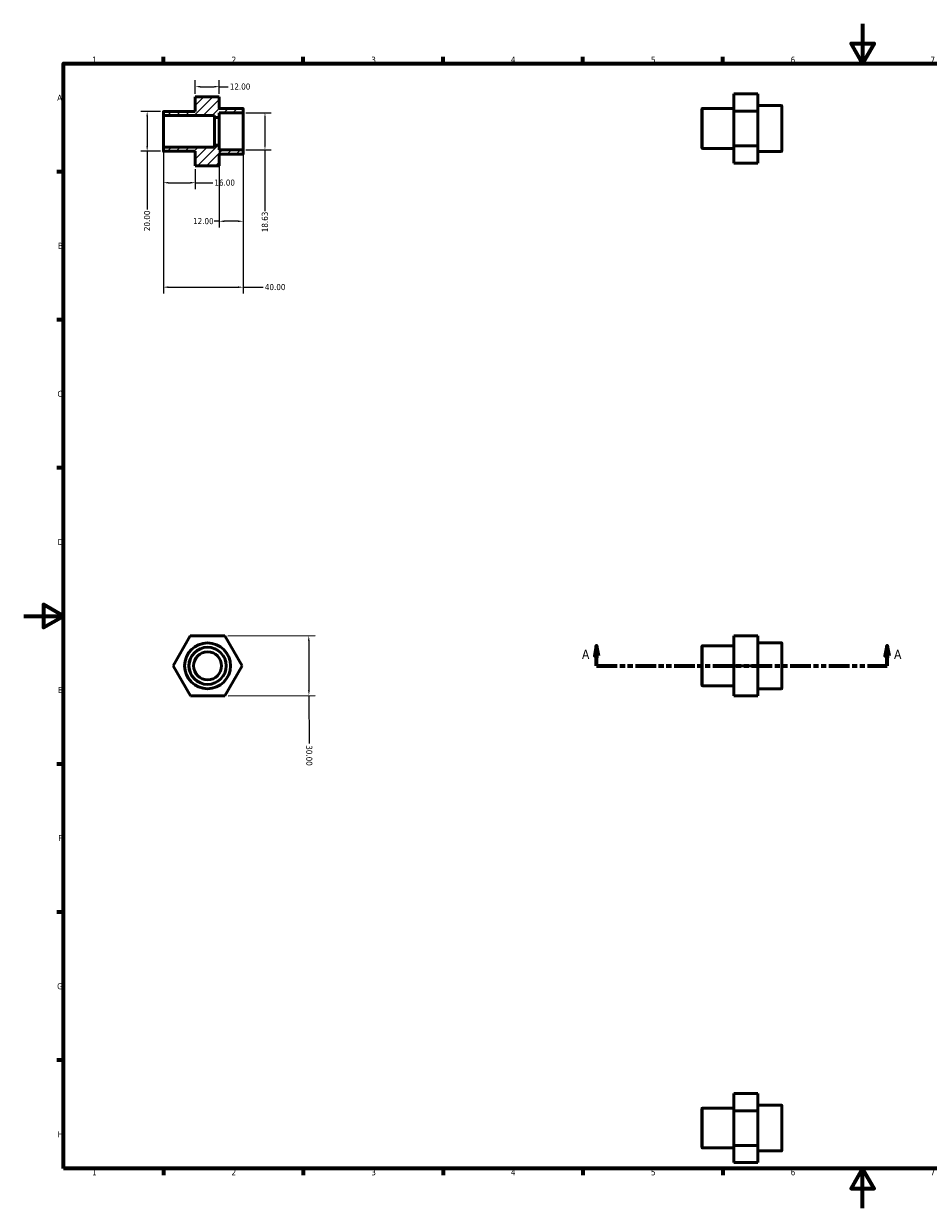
# Model space of a CAD drawing. Header units: millimetres. Extents: x 0 to 907, y 0 to 594.
# Tile 1 of 2: x 0 to 453, y 0 to 594. Entities that reach past the tile are written whole.
import ezdxf

# ---------------------------------------------------------------- set-up
doc = ezdxf.new("R2010")
doc.units = ezdxf.units.MM
doc.linetypes.add('DOUBLE_DASH_CHAIN', pattern=[1.2403, 0.6614, -0.0827, 0.1654, -0.0827, 0.1654, -0.0827])
for name, color, linetype, lineweight in [('Border (ANSI)', 7, 'Continuous', 70), ('Dimension (ANSI)', 7, 'Continuous', 25), ('Hatch (ANSI)', 7, 'Continuous', 18), ('Section Line (ANSI)', 7, 'DOUBLE_DASH_CHAIN', 70), ('Visible (ANSI)', 7, 'Continuous', 50), ('Visible Narrow (ANSI)', 7, 'Continuous', 35)]:
    doc.layers.add(name, color=color, linetype=linetype, lineweight=lineweight)
doc.styles.add('Label Text (ANSI)', font='tahoma.ttf')
doc.styles.add('Note Text (ANSI)', font='tahoma.ttf')
doc.dimstyles.new('Default - mm (ANSI)', dxfattribs={"dimtxt": 3.048, "dimasz": 2.5, "dimexe": 3.175, "dimexo": 1.6002, "dimgap": 0.8, "dimtad": 0, "dimtoh": 1, "dimrnd": 1e-08, "dimzin": 4, "dimdsep": 46, "dimtxsty": 'Note Text (ANSI)', "dimcen": 0.09, "dimdle": 10, "dimclrd": 256, "dimclre": 256, "dimclrt": 256, "dimadec": 1, "dimazin": 1, "dimtfac": 1, "dimtofl": 0, "dimtmove": 0, "dimatfit": 3, "dimfxl": 1, "dimtolj": 1, "dimtzin": 4, "dimlwd": -1, "dimlwe": -1, "dimarcsym": 0})

# ---------------------------------------------------------------- blocks, each defined once
blk = doc.blocks.new('Borders Default Border')
at = {"layer": 'Border (ANSI)'}
for p, q in [((70.08, 574), (70.08, 577.45)), ((140.17, 574), (140.17, 577.45)), ((210.25, 574), (210.25, 577.45)), ((280.33, 574), (280.33, 577.45)), ((350.42, 574), (350.42, 577.45)), ((490.58, 574), (490.58, 577.45)), ((560.67, 574), (560.67, 577.45)), ((630.75, 574), (630.75, 577.45)), ((700.83, 574), (700.83, 577.45)), ((770.92, 574), (770.92, 577.45)), ((20, 519.75), (16.55, 519.75)), ((821, 519.75), (824.45, 519.75)), ((20, 445.5), (16.55, 445.5)), ((821, 445.5), (824.45, 445.5)), ((20, 371.25), (16.55, 371.25)), ((821, 371.25), (824.45, 371.25)), ((20, 222.75), (16.55, 222.75)), ((821, 222.75), (824.45, 222.75)), ((20, 148.5), (16.55, 148.5)), ((821, 148.5), (824.45, 148.5)), ((20, 74.25), (16.55, 74.25)), ((821, 74.25), (824.45, 74.25)), ((70.08, 20), (70.08, 16.55)), ((140.17, 20), (140.17, 16.55)), ((210.25, 20), (210.25, 16.55)), ((280.33, 20), (280.33, 16.55)), ((350.42, 20), (350.42, 16.55)), ((490.58, 20), (490.58, 16.55)), ((560.67, 20), (560.67, 16.55)), ((630.75, 20), (630.75, 16.55)), ((700.83, 20), (700.83, 16.55)), ((770.92, 20), (770.92, 16.55))]:
    blk.add_line(p, q, dxfattribs=at)
at = {"layer": 'Border (ANSI)', "flags": 128}
for points in [[(420.5, 594), (420.5, 574), (414.73, 584), (426.27, 584), (420.5, 574)], [(20, 20), (20, 574), (821, 574), (821, 20), (20, 20)], [(0, 297), (20, 297), (10, 302.77), (10, 291.23), (20, 297)], [(841, 297), (821, 297), (831, 302.77), (831, 291.23), (821, 297)], [(420.5, 0), (420.5, 20), (414.73, 10), (426.27, 10), (420.5, 20)]]:
    blk.add_lwpolyline(points, dxfattribs=at)
at = {"layer": 'Border (ANSI)', "attachment_point": 7, "style": 'Note Text (ANSI)'}
for s, insert, char_height in [('1', (34.35, 574.4), 3.05), ('2', (104.2, 574.4), 3.05), ('3', (174.26, 574.34), 3.05), ('4', (244.23, 574.4), 3.05), ('5', (314.48, 574.34), 3.05), ('6', (384.49, 574.34), 3.05), ('7', (454.6, 574.4), 3.05), ('8', (524.63, 574.33), 3.05), ('9', (594.7, 574.34), 3.05), ('10', (663.96, 574.34), 3.048), ('11', (734.04, 574.4), 3.048), ('12', (804.13, 574.4), 3.048), ('A', (16.78, 555.35), 3.05), ('A', (821.63, 555.35), 3.05), ('B', (17.15, 481.1), 3.05), ('B', (821.99, 481.1), 3.05), ('C', (16.95, 406.8), 3.05), ('C', (821.8, 406.8), 3.05), ('D', (16.96, 332.6), 3.05), ('D', (821.81, 332.6), 3.05), ('E', (17.21, 258.35), 3.05), ('E', (822.05, 258.35), 3.05), ('F', (17.29, 184.1), 3.05), ('F', (822.14, 184.1), 3.05), ('G', (16.81, 109.79), 3.05), ('G', (821.66, 109.79), 3.05), ('H', (16.97, 35.6), 3.05), ('H', (821.81, 35.6), 3.05), ('1', (34.35, 16.55), 3.05), ('2', (104.2, 16.55), 3.05), ('3', (174.26, 16.49), 3.05), ('4', (244.23, 16.55), 3.05), ('5', (314.48, 16.49), 3.05), ('6', (384.49, 16.49), 3.05), ('7', (454.6, 16.55), 3.05), ('8', (524.63, 16.48), 3.05), ('9', (594.7, 16.49), 3.05), ('10', (663.96, 16.49), 3.048), ('11', (734.04, 16.55), 3.048), ('12', (804.13, 16.55), 3.048)]:
    blk.add_mtext(s, dxfattribs=dict(at, insert=insert, char_height=char_height))
blk = doc.blocks.new('2dTransSection0')
at = {"layer": 'Section Line (ANSI)', "linetype": 'Continuous'}
for p, q in [((287.23, 282.02), (286.23, 277.02)), ((287.23, 277.02), (287.23, 282.02)), ((288.23, 277.02), (287.23, 282.02)), ((432.83, 282.02), (431.83, 277.02)), ((432.83, 277.02), (432.83, 282.02)), ((433.83, 277.02), (432.83, 282.02)), ((286.23, 277.02), (288.23, 277.02)), ((287.23, 272.02), (287.23, 277.02)), ((431.83, 277.02), (433.83, 277.02)), ((432.83, 272.02), (432.83, 277.02)), ((287.23, 272.02), (297.03, 272.02)), ((423.03, 272.02), (432.83, 272.02))]:
    blk.add_line(p, q, dxfattribs=at)
at = {"layer": 'Section Line (ANSI)', "linetype": 'DOUBLE_DASH_CHAIN', "ltscale": 15.641498}
blk.add_line((287.23, 272.02), (432.83, 272.02), dxfattribs=at)
at = {"layer": 'Section Line (ANSI)', "linetype": 'Continuous', "flags": 128}
for points in [[(288.23, 277.02), (287.23, 282.02), (286.23, 277.02), (288.23, 277.02)], [(433.83, 277.02), (432.83, 282.02), (431.83, 277.02), (433.83, 277.02)]]:
    blk.add_lwpolyline(points, dxfattribs=at)
at = {"layer": 'Section Line (ANSI)'}
for points in [[(288.23, 277.02), (287.23, 282.02), (286.23, 277.02), (288.23, 277.02)], [(433.83, 277.02), (432.83, 282.02), (431.83, 277.02), (433.83, 277.02)]]:
    blk.add_solid(points, dxfattribs=at)
at = {"layer": 'Section Line (ANSI)', "char_height": 4.57, "attachment_point": 7, "style": 'Label Text (ANSI)'}
for insert in [(279.87, 275.52), (436.3, 275.52)]:
    blk.add_mtext('A', dxfattribs=dict(at, insert=insert))
blk = doc.blocks.new('*D7')
at = {"layer": 'Defpoints', "color": 0, "transparency": 16777216}
for p in [(109.8, 549.33), (109.8, 530.7), (120.95, 530.7)]:
    blk.add_point(p, dxfattribs=at)
at = {"layer": 'Dimension (ANSI)', "transparency": 16777216}
for p, q in [((111.4, 549.33), (124.12, 549.33)), ((120.95, 546.83), (120.95, 533.2)), ((111.4, 530.7), (124.12, 530.7)), ((120.95, 530.7), (120.95, 499.95))]:
    blk.add_line(p, q, dxfattribs=at)
for points in [[(120.53, 546.83), (121.37, 546.83), (120.95, 549.33)], [(120.53, 533.2), (121.37, 533.2), (120.95, 530.7)]]:
    blk.add_solid(points, dxfattribs=at)
at = {"layer": 'Dimension (ANSI)', "transparency": 16777216, "insert": (119.36, 489.43), "char_height": 3.048, "attachment_point": 1, "rotation": 90, "style": 'Note Text (ANSI)'}
blk.add_mtext('\\A1;18.63', dxfattribs=at)
blk = doc.blocks.new('*D8')
at = {"layer": 'Defpoints', "color": 0, "transparency": 16777216}
for p in [(98, 562.42), (86, 557.31), (98, 557.31)]:
    blk.add_point(p, dxfattribs=at)
at = {"layer": 'Dimension (ANSI)', "transparency": 16777216}
for p, q in [((86, 558.91), (86, 565.6)), ((98, 558.91), (98, 565.6)), ((88.5, 562.42), (95.5, 562.42)), ((98, 562.42), (102.52, 562.42))]:
    blk.add_line(p, q, dxfattribs=at)
for points in [[(88.5, 562.84), (88.5, 562), (86, 562.42)], [(95.5, 562.84), (95.5, 562), (98, 562.42)]]:
    blk.add_solid(points, dxfattribs=at)
at = {"layer": 'Dimension (ANSI)', "transparency": 16777216, "insert": (103.32, 564.01), "char_height": 3.048, "attachment_point": 1, "style": 'Note Text (ANSI)'}
blk.add_mtext('\\A1;12.00', dxfattribs=at)
blk = doc.blocks.new('*D9')
at = {"layer": 'Defpoints', "color": 0, "transparency": 16777216}
for p in [(70.2, 550.01), (61.89, 530.01), (70.2, 530.01)]:
    blk.add_point(p, dxfattribs=at)
at = {"layer": 'Dimension (ANSI)', "transparency": 16777216}
for p, q in [((68.6, 550.01), (58.71, 550.01)), ((61.89, 547.51), (61.89, 532.51)), ((68.6, 530.01), (58.71, 530.01)), ((61.89, 530.01), (61.89, 500.83))]:
    blk.add_line(p, q, dxfattribs=at)
for points in [[(61.47, 547.51), (62.31, 547.51), (61.89, 550.01)], [(61.47, 532.51), (62.31, 532.51), (61.89, 530.01)]]:
    blk.add_solid(points, dxfattribs=at)
at = {"layer": 'Dimension (ANSI)', "transparency": 16777216, "insert": (60.3, 490), "char_height": 3.048, "attachment_point": 1, "rotation": 90, "style": 'Note Text (ANSI)'}
blk.add_mtext('\\A1;20.00', dxfattribs=at)
blk = doc.blocks.new('*D10')
at = {"layer": 'Defpoints', "color": 0, "transparency": 16777216}
for p in [(70, 531.81), (86, 522.72), (86, 514.26)]:
    blk.add_point(p, dxfattribs=at)
at = {"layer": 'Dimension (ANSI)', "transparency": 16777216}
for p, q in [((70, 530.21), (70, 511.08)), ((86, 521.12), (86, 511.08)), ((72.5, 514.26), (83.5, 514.26)), ((86, 514.26), (94.8, 514.26))]:
    blk.add_line(p, q, dxfattribs=at)
for points in [[(72.5, 514.67), (72.5, 513.84), (70, 514.26)], [(83.5, 514.67), (83.5, 513.84), (86, 514.26)]]:
    blk.add_solid(points, dxfattribs=at)
at = {"layer": 'Dimension (ANSI)', "transparency": 16777216, "insert": (95.6, 515.84), "char_height": 3.048, "attachment_point": 1, "style": 'Note Text (ANSI)'}
blk.add_mtext('\\A1;16.00', dxfattribs=at)
blk = doc.blocks.new('*D11')
at = {"layer": 'Defpoints', "color": 0, "transparency": 16777216}
for p in [(98, 533.01), (110, 530.5), (98, 494.95)]:
    blk.add_point(p, dxfattribs=at)
at = {"layer": 'Dimension (ANSI)', "transparency": 16777216}
for p, q in [((98, 531.41), (98, 491.77)), ((110, 528.9), (110, 491.77)), ((98, 494.95), (95.5, 494.95)), ((107.5, 494.95), (100.5, 494.95))]:
    blk.add_line(p, q, dxfattribs=at)
for points in [[(100.5, 495.36), (100.5, 494.53), (98, 494.95)], [(107.5, 495.36), (107.5, 494.53), (110, 494.95)]]:
    blk.add_solid(points, dxfattribs=at)
at = {"layer": 'Dimension (ANSI)', "transparency": 16777216, "insert": (84.91, 496.53), "char_height": 3.048, "attachment_point": 1, "style": 'Note Text (ANSI)'}
blk.add_mtext('\\A1;12.00', dxfattribs=at)
blk = doc.blocks.new('*D12')
at = {"layer": 'Defpoints', "color": 0, "transparency": 16777216}
for p in [(100.8, 287.05), (100.88, 257.05), (142.99, 257.16)]:
    blk.add_point(p, dxfattribs=at)
at = {"layer": 'Dimension (ANSI)', "transparency": 16777216}
for p, q in [((102.4, 287.05), (146.08, 287.17)), ((142.91, 284.66), (142.98, 259.66)), ((102.48, 257.05), (146.16, 257.17)), ((142.99, 257.16), (143.05, 232.99))]:
    blk.add_line(p, q, dxfattribs=at)
for points in [[(143.33, 284.66), (142.49, 284.66), (142.9, 287.16)], [(143.4, 259.66), (142.56, 259.66), (142.99, 257.16)]]:
    blk.add_solid(points, dxfattribs=at)
at = {"layer": 'Dimension (ANSI)', "transparency": 16777216, "insert": (144.64, 232.19), "char_height": 3.048, "attachment_point": 1, "rotation": 270.15737, "style": 'Note Text (ANSI)'}
blk.add_mtext('\\A1;30.00', dxfattribs=at)
blk = doc.blocks.new('*D13')
at = {"layer": 'Defpoints', "color": 0, "transparency": 16777216}
for p in [(70, 531.81), (110, 530.5), (110, 461.88)]:
    blk.add_point(p, dxfattribs=at)
at = {"layer": 'Dimension (ANSI)', "transparency": 16777216}
for p, q in [((70, 530.21), (70, 458.7)), ((110, 528.9), (110, 458.7)), ((72.5, 461.88), (107.5, 461.88)), ((110, 461.88), (120.11, 461.88))]:
    blk.add_line(p, q, dxfattribs=at)
for points in [[(72.5, 462.29), (72.5, 461.46), (70, 461.88)], [(107.5, 462.29), (107.5, 461.46), (110, 461.88)]]:
    blk.add_solid(points, dxfattribs=at)
at = {"layer": 'Dimension (ANSI)', "transparency": 16777216, "insert": (120.91, 463.46), "char_height": 3.048, "attachment_point": 1, "style": 'Note Text (ANSI)'}
blk.add_mtext('\\A1;40.00', dxfattribs=at)

msp = doc.modelspace()

# ---------------------------------------------------------------- hatches: boundary and pattern name
at = {"layer": 'Hatch (ANSI)'}
h = msp.add_hatch(dxfattribs=at)
h.set_pattern_fill('ANSI31', color=256, scale=25.4, style=0)
h.set_pattern_definition([(45, (0, 0), (-2.245064, 2.245064), [])])
edge = h.paths.add_edge_path()
edge.add_line((86, 522.72), (98, 522.72))
edge.add_line((98, 522.72), (98, 528.514))
edge.add_line((98, 528.514), (109.8, 528.514))
edge.add_ellipse((109.8, 528.714), major_axis=(0, -0.2), ratio=1, start_angle=0, end_angle=90)
edge.add_line((110, 528.714), (110, 530.498))
edge.add_ellipse((109.8, 530.498), major_axis=(0.2, 0), ratio=1, start_angle=0, end_angle=90)
edge.add_line((109.8, 530.698), (98, 530.698))
edge.add_line((98, 530.698), (98, 533.014))
edge.add_line((98, 533.014), (95.6, 533.014))
edge.add_line((95.6, 533.014), (95.6, 532.014))
edge.add_line((95.6, 532.014), (70.2, 532.014))
edge.add_ellipse((70.2, 531.814), major_axis=(0, 0.2), ratio=1, start_angle=0, end_angle=90)
edge.add_line((70, 531.814), (70, 530.214))
edge.add_ellipse((70.2, 530.214), major_axis=(-0.2, 0), ratio=1, start_angle=0, end_angle=90)
edge.add_line((70.2, 530.014), (86, 530.014))
edge.add_line((86, 530.014), (86, 522.72))
edge = h.paths.add_edge_path()
edge.add_line((98, 557.307), (86, 557.307))
edge.add_line((86, 557.307), (86, 550.014))
edge.add_line((86, 550.014), (70.2, 550.014))
edge.add_ellipse((70.2, 549.814), major_axis=(0, 0.2), ratio=1, start_angle=0, end_angle=90)
edge.add_line((70, 549.814), (70, 548.214))
edge.add_ellipse((70.2, 548.214), major_axis=(-0.2, 0), ratio=1, start_angle=0, end_angle=90)
edge.add_line((70.2, 548.014), (95.6, 548.014))
edge.add_line((95.6, 548.014), (95.6, 547.014))
edge.add_line((95.6, 547.014), (98, 547.014))
edge.add_line((98, 547.014), (98, 549.329))
edge.add_line((98, 549.329), (109.8, 549.329))
edge.add_ellipse((109.8, 549.529), major_axis=(0, -0.2), ratio=1, start_angle=0, end_angle=90)
edge.add_line((110, 549.529), (110, 551.314))
edge.add_ellipse((109.8, 551.314), major_axis=(0.2, 0), ratio=1, start_angle=0, end_angle=90)
edge.add_line((109.8, 551.514), (98, 551.514))
edge.add_line((98, 551.514), (98, 557.307))

# ---------------------------------------------------------------- linework, layer by layer
at = {"layer": 'Visible (ANSI)'}
for p, q in [((368.031, 558.774), (356.031, 558.774)), ((356.031, 558.774), (356.031, 550.073)), ((368.031, 550.073), (368.031, 558.774)), ((98, 557.307), (86, 557.307)), ((86, 557.307), (86, 550.014)), ((98, 551.514), (98, 557.307)), ((379.831, 552.954), (368.031, 552.954)), ((380.031, 552.754), (380.031, 530.154)), ((70, 549.814), (70, 548.214)), ((70, 548.214), (70, 531.814)), ((86, 550.014), (70.2, 550.014)), ((70.2, 548.014), (95.6, 548.014)), ((95.6, 548.014), (95.6, 547.014)), ((95.6, 547.014), (98, 547.014)), ((95.6, 547.014), (95.6, 533.014)), ((109.8, 551.514), (98, 551.514)), ((98, 547.014), (98, 549.329)), ((98, 549.329), (109.8, 549.329)), ((98, 547.014), (98, 533.014)), ((110, 549.529), (110, 551.314)), ((110, 530.498), (110, 549.529)), ((340.031, 531.654), (340.031, 551.254)), ((356.031, 551.454), (340.231, 551.454)), ((356.031, 550.073), (356.031, 532.753)), ((368.031, 550.073), (356.031, 550.073)), ((368.031, 532.753), (368.031, 550.073)), ((70, 531.814), (70, 530.214)), ((95.6, 532.014), (70.2, 532.014)), ((70.2, 530.014), (86, 530.014)), ((86, 530.014), (86, 522.72)), ((98, 533.014), (95.6, 533.014)), ((95.6, 533.014), (95.6, 532.014)), ((98, 530.698), (98, 533.014)), ((109.8, 530.698), (98, 530.698)), ((110, 528.714), (110, 530.498)), ((356.031, 531.454), (340.231, 531.454)), ((368.031, 532.753), (356.031, 532.753)), ((356.031, 532.753), (356.031, 524.133)), ((368.031, 524.133), (368.031, 532.753)), ((379.831, 529.954), (368.031, 529.954)), ((86, 522.72), (98, 522.72)), ((86, 522.72), (86, 522.693)), ((98, 522.72), (98, 528.514)), ((98, 528.514), (109.8, 528.514)), ((98, 522.693), (98, 522.72)), ((368.031, 524.133), (356.031, 524.133)), ((98, 522.693), (86, 522.693)), ((74.856, 271.975), (83.475, 286.998)), ((83.475, 286.998), (100.796, 287.046)), ((100.796, 287.046), (109.497, 272.07)), ((368.031, 287.046), (356.031, 287.046)), ((356.031, 287.046), (356.031, 286.998)), ((356.031, 286.998), (356.031, 271.975)), ((368.031, 286.998), (356.031, 286.998)), ((368.031, 286.998), (368.031, 287.046)), ((368.031, 271.975), (368.031, 286.998)), ((340.031, 262.222), (340.031, 281.822)), ((356.031, 282.022), (340.231, 282.022)), ((379.831, 283.522), (368.031, 283.522)), ((380.031, 283.322), (380.031, 260.722)), ((83.558, 256.999), (74.856, 271.975)), ((109.497, 272.07), (100.878, 257.046)), ((368.031, 271.975), (356.031, 271.975)), ((356.031, 271.975), (356.031, 256.999)), ((368.031, 256.999), (368.031, 271.975)), ((356.031, 262.022), (340.231, 262.022)), ((100.878, 257.046), (83.558, 256.999)), ((368.031, 256.999), (356.031, 256.999)), ((379.831, 260.522), (368.031, 260.522)), ((368.031, 57.567), (356.031, 57.567)), ((356.031, 57.567), (356.031, 48.866)), ((368.031, 48.866), (368.031, 57.567)), ((340.031, 30.447), (340.031, 50.047)), ((356.031, 50.247), (340.231, 50.247)), ((368.031, 48.866), (356.031, 48.866)), ((356.031, 48.866), (356.031, 31.546)), ((379.831, 51.747), (368.031, 51.747)), ((368.031, 31.546), (368.031, 48.866)), ((380.031, 51.547), (380.031, 28.947)), ((356.031, 30.247), (340.231, 30.247)), ((356.031, 31.546), (356.031, 22.927)), ((368.031, 31.546), (356.031, 31.546)), ((368.031, 22.927), (368.031, 31.546)), ((379.831, 28.747), (368.031, 28.747)), ((368.031, 22.927), (356.031, 22.927))]:
    msp.add_line(p, q, dxfattribs=at)
for radius in [11.5, 9.316, 7]:
    msp.add_circle((92.177, 272.022), radius, dxfattribs=at)
for centre, start, end in [((379.831, 552.754), 0, 90), ((70.2, 549.814), 90, 180), ((70.2, 548.214), 180, 270), ((109.8, 551.314), 0, 90), ((109.8, 549.529), 270, 0), ((340.231, 551.254), 90, 180), ((70.2, 531.814), 90, 180), ((70.2, 530.214), 180, 270), ((109.8, 530.498), 0, 90), ((109.8, 528.714), 270, 0), ((340.231, 531.654), 180, 270), ((379.831, 530.154), 270, 0), ((340.231, 281.822), 90, 180), ((379.831, 283.322), 0, 90), ((340.231, 262.222), 180, 270), ((379.831, 260.722), 270, 0), ((340.231, 50.047), 90, 180), ((379.831, 51.547), 0, 90), ((340.231, 30.447), 180, 270), ((379.831, 28.947), 270, 0)]:
    msp.add_arc(centre, 0.2, start, end, dxfattribs=at)
at = {"layer": 'Visible Narrow (ANSI)'}
for p, q in [((379.831, 530.096), (379.831, 552.812)), ((70.2, 532.112), (70.2, 547.915)), ((109.8, 549.214), (109.8, 530.813)), ((340.231, 551.331), (340.231, 531.577)), ((340.231, 281.899), (340.231, 262.145)), ((379.831, 260.664), (379.831, 283.381)), ((340.231, 50.124), (340.231, 30.37)), ((379.831, 28.889), (379.831, 51.605))]:
    msp.add_line(p, q, dxfattribs=at)
for radius in [11.3, 9.516]:
    msp.add_circle((92.177, 272.022), radius, dxfattribs=at)

# ---------------------------------------------------------------- block references
msp.add_blockref('Borders Default Border', (0, 0))
at = {"layer": 'Section Line (ANSI)'}
msp.add_blockref('2dTransSection0', (0, 0), dxfattribs=at)

# ---------------------------------------------------------------- dimensions: what is measured, and where the dimension line sits
at = {"layer": 'Dimension (ANSI)'}
for base, p1, p2, angle, picture, middle in [((98, 562.42), (86, 557.307), (98, 557.307), 180, '*D8', (108.214, 562.42)), ((61.889, 530.014), (70.2, 550.014), (70.2, 530.014), 90, '*D9', (61.889, 495.014)), ((120.949, 530.698), (109.8, 549.329), (109.8, 530.698), 270, '*D7', (120.949, 494.293)), ((98, 494.946), (110, 530.498), (98, 533.014), 180, '*D11', (89.805, 494.946)), ((142.986, 257.162), (100.796, 287.046), (100.878, 257.046), 270.15737, '*D12', (143.068, 227.162))]:
    dim = msp.add_linear_dim(base=base, p1=p1, p2=p2, angle=angle, dimstyle='Default - mm (ANSI)', override={"dimtoh": 0, "dimdec": 2, "dimtp": 0, "dimtm": 0, "dimtdec": 2, "dimatfit": 2}, dxfattribs=at)
    dim.commit()
    dim.dimension.update_dxf_attribs({"geometry": picture, "text_midpoint": middle, "dimtype": 160})
for base, p2, picture, middle in [((86, 514.257), (86, 522.72), '*D10', (100.5, 514.257)), ((110, 461.878), (110, 530.498), '*D13', (126, 461.878))]:
    dim = msp.add_linear_dim(base=base, p1=(70, 531.814), p2=p2, dimstyle='Default - mm (ANSI)', override={"dimtoh": 0, "dimdec": 2, "dimtp": 0, "dimtm": 0, "dimtdec": 2, "dimatfit": 2}, dxfattribs=at)
    dim.commit()
    dim.dimension.update_dxf_attribs({"geometry": picture, "text_midpoint": middle, "dimtype": 160})

doc.saveas('drawing.dxf')
